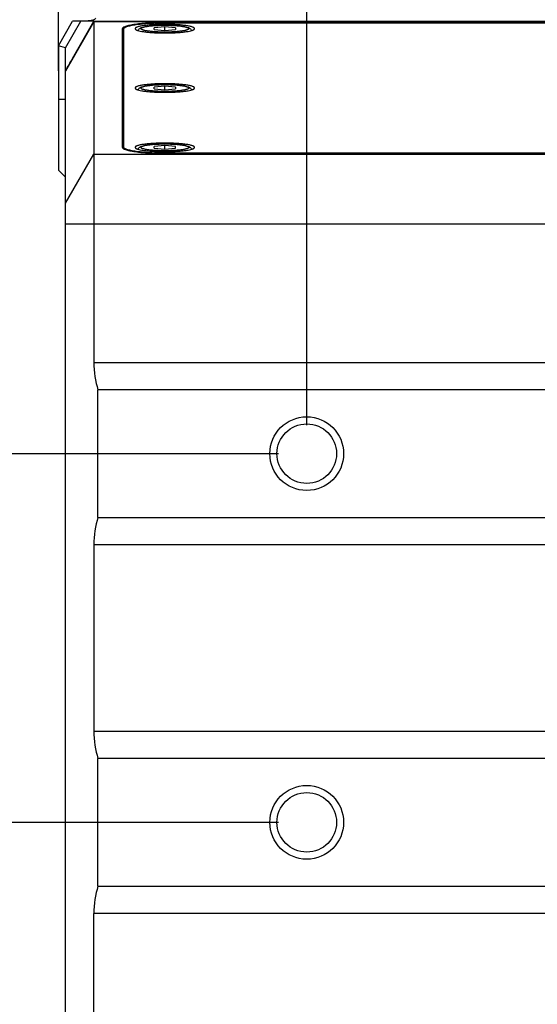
# Model space of a CAD drawing. Header units: millimetres. Extents: x -67 to 93, y 91 to 271.
# Tile 4 of 17: x -50 to -41, y 167 to 184. Entities that reach past the tile are written whole.
import ezdxf

# ---------------------------------------------------------------- set-up
doc = ezdxf.new("R2010")
doc.units = ezdxf.units.MM
doc.header["$LTSCALE"] = 65.395
doc.header["$PDMODE"] = 3
doc.header["$PDSIZE"] = 8
doc.layers.get('0').update_dxf_attribs({"linetype": 'CONTINUOUS'})
doc.layers.get('Defpoints').update_dxf_attribs({"linetype": 'CONTINUOUS'})
doc.layers.add('00_COMPONENTS', color=7, linetype='CONTINUOUS')
doc.layers.add('51__DRAFT_DIMS', color=7, linetype='CONTINUOUS')
doc.styles.get("Standard").update_dxf_attribs({"font": '兰亭黑 GBK.TTF', "height": 2.5})
doc.dimstyles.new('DIMSTYLE_1', dxfattribs={"dimtxt": 8, "dimasz": 2, "dimexe": 2.5, "dimexo": 0.5, "dimgap": 0.75, "dimtad": 1, "dimlfac": 4, "dimdsep": 46, "dimtxsty": 'STANDARD', "dimblk": '_FILLED', "dimblk1": '_FILLED', "dimblk2": '_FILLED', "dimcen": 0.09, "dimclrd": 8, "dimclre": 8, "dimclrt": 256, "dimazin": 2, "dimtp": 0.3, "dimtm": 0.3, "dimtfac": 1, "dimtofl": 0, "dimtmove": 0, "dimatfit": 3, "dimldrblk": '_FILLED', "dimfxl": 1, "dimtolj": 1, "dimarcsym": 0})

# ---------------------------------------------------------------- blocks, each defined once
blk = doc.blocks.new('_FILLED')
at = {"color": 0, "linetype": 'ByBlock'}
blk.add_solid([(0, 0), (-1, 0.1667), (-1, -0.1667)], dxfattribs=at)
blk = doc.blocks.new('*D1')
at = {"layer": '51__DRAFT_DIMS', "color": 8, "lineweight": -2}
for p, q in [((-49.139, 184.433), (-49.139, 200.691)), ((-32.889, 184.433), (-32.889, 200.691)), ((-49.139, 198.191), (-58.789, 198.191)), ((-47.139, 198.191), (-34.889, 198.191))]:
    blk.add_line(p, q, dxfattribs=at)
at = {"layer": 'Defpoints', "color": 0}
for p in [(-32.889, 198.191), (-49.139, 183.933), (-32.889, 183.933)]:
    blk.add_point(p, dxfattribs=at)
at = {"layer": '51__DRAFT_DIMS', "color": 8, "linetype": 'ByBlock', "lineweight": -2, "xscale": 2, "yscale": 2, "zscale": 2, "rotation": 180}
blk.add_blockref('_FILLED', (-49.139, 198.191), dxfattribs=at)
at = {"layer": '51__DRAFT_DIMS', "color": 8, "linetype": 'ByBlock', "lineweight": -2, "xscale": 2, "yscale": 2, "zscale": 2}
blk.add_blockref('_FILLED', (-32.889, 198.191), dxfattribs=at)
at = {"layer": '51__DRAFT_DIMS', "insert": (-54.243, 202.274), "char_height": 2.5, "attachment_point": 3, "line_spacing_factor": 0.9}
blk.add_mtext('\\A1;65', dxfattribs=at)
blk = doc.blocks.new('*D2')
at = {"layer": '51__DRAFT_DIMS', "color": 8, "lineweight": -2}
for p, q in [((-49.139, 183.495), (-49.139, 195.289)), ((-44.764, 177.895), (-44.764, 195.289)), ((-51.139, 192.789), (-61.223, 192.789)), ((-42.764, 192.789), (-40.764, 192.789))]:
    blk.add_line(p, q, dxfattribs=at)
at = {"layer": 'Defpoints', "color": 0}
for p in [(-44.764, 192.789), (-49.139, 182.995), (-44.764, 177.395)]:
    blk.add_point(p, dxfattribs=at)
at = {"layer": '51__DRAFT_DIMS', "color": 8, "linetype": 'ByBlock', "lineweight": -2, "xscale": 2, "yscale": 2, "zscale": 2}
blk.add_blockref('_FILLED', (-49.139, 192.789), dxfattribs=at)
at = {"layer": '51__DRAFT_DIMS', "color": 8, "linetype": 'ByBlock', "lineweight": -2, "xscale": 2, "yscale": 2, "zscale": 2, "rotation": 180}
blk.add_blockref('_FILLED', (-44.764, 192.789), dxfattribs=at)
at = {"layer": '51__DRAFT_DIMS', "insert": (-53.889, 196.872), "char_height": 2.5, "attachment_point": 3, "line_spacing_factor": 0.9}
blk.add_mtext('\\A1;17.5', dxfattribs=at)
blk = doc.blocks.new('*D3')
at = {"layer": '51__DRAFT_DIMS', "color": 8, "lineweight": -2}
for p, q in [((-44.764, 177.245), (-44.764, 190.694)), ((-37.264, 177.245), (-37.264, 190.694)), ((-44.764, 188.194), (-58.8, 188.194)), ((-42.764, 188.194), (-39.264, 188.194))]:
    blk.add_line(p, q, dxfattribs=at)
at = {"layer": 'Defpoints', "color": 0}
for p in [(-37.264, 188.194), (-44.764, 176.745), (-37.264, 176.745)]:
    blk.add_point(p, dxfattribs=at)
at = {"layer": '51__DRAFT_DIMS', "color": 8, "linetype": 'ByBlock', "lineweight": -2, "xscale": 2, "yscale": 2, "zscale": 2, "rotation": 180}
blk.add_blockref('_FILLED', (-44.764, 188.194), dxfattribs=at)
at = {"layer": '51__DRAFT_DIMS', "color": 8, "linetype": 'ByBlock', "lineweight": -2, "xscale": 2, "yscale": 2, "zscale": 2}
blk.add_blockref('_FILLED', (-37.264, 188.194), dxfattribs=at)
at = {"layer": '51__DRAFT_DIMS', "insert": (-54.267, 192.277), "char_height": 2.5, "attachment_point": 3, "line_spacing_factor": 0.9}
blk.add_mtext('\\A1;30', dxfattribs=at)
blk = doc.blocks.new('*D4')
at = {"layer": '51__DRAFT_DIMS', "color": 8, "lineweight": -2}
for p, q in [((-45.264, 176.745), (-54.747, 176.745)), ((-52.247, 174.745), (-52.247, 172.245)), ((-45.264, 170.245), (-54.747, 170.245))]:
    blk.add_line(p, q, dxfattribs=at)
at = {"layer": 'Defpoints', "color": 0}
for p in [(-44.764, 176.745), (-52.247, 170.245), (-44.764, 170.245)]:
    blk.add_point(p, dxfattribs=at)
at = {"layer": '51__DRAFT_DIMS', "color": 8, "linetype": 'ByBlock', "lineweight": -2, "xscale": 2, "yscale": 2, "zscale": 2}
for p, rotation in [((-52.247, 176.745), 90), ((-52.247, 170.245), 270)]:
    blk.add_blockref('_FILLED', p, dxfattribs=dict(at, rotation=rotation))
at = {"layer": '51__DRAFT_DIMS', "insert": (-56.33, 173.489), "char_height": 2.5, "attachment_point": 2, "rotation": 90, "line_spacing_factor": 0.9}
blk.add_mtext('\\A1;26', dxfattribs=at)
blk = doc.blocks.new('*D5')
at = {"layer": '51__DRAFT_DIMS', "color": 8, "lineweight": -2}
for p, q in [((-45.264, 170.245), (-54.666, 170.245)), ((-52.166, 162.37), (-52.166, 168.245)), ((-49.014, 160.37), (-54.666, 160.37))]:
    blk.add_line(p, q, dxfattribs=at)
at = {"layer": 'Defpoints', "color": 0}
for p in [(-52.166, 170.245), (-44.764, 170.245), (-48.514, 160.37)]:
    blk.add_point(p, dxfattribs=at)
at = {"layer": '51__DRAFT_DIMS', "color": 8, "linetype": 'ByBlock', "lineweight": -2, "xscale": 2, "yscale": 2, "zscale": 2}
for p, rotation in [((-52.166, 170.245), 90), ((-52.166, 160.37), 270)]:
    blk.add_blockref('_FILLED', p, dxfattribs=dict(at, rotation=rotation))
at = {"layer": '51__DRAFT_DIMS', "insert": (-56.25, 165.297), "char_height": 2.5, "attachment_point": 2, "rotation": 90, "line_spacing_factor": 0.9}
blk.add_mtext('\\A1;39.5', dxfattribs=at)

msp = doc.modelspace()

# ---------------------------------------------------------------- linework, layer by layer
at = {"layer": '00_COMPONENTS'}
for p, q in [((-49.1394, 183.9328), (-48.8894, 184.3703)), ((-49.0144, 183.8997), (-48.7455, 184.3703)), ((-48.5144, 184.3573), (-49.0144, 183.4914)), ((-48.5193, 184.3703), (-48.8894, 184.3703)), ((-48.5144, 184.3703), (-33.1394, 184.3703)), ((-48.5144, 184.3693), (-48.5144, 178.3545)), ((-34.2644, 184.3573), (-48.5144, 184.3573)), ((-48.0144, 184.2343), (-48.0144, 182.1486)), ((-47.9894, 182.1486), (-47.9894, 184.2343)), ((-47.2644, 184.269), (-47.4519, 184.2535)), ((-47.4519, 184.2223), (-47.4519, 184.2535)), ((-47.4519, 184.2223), (-47.2644, 184.2067)), ((-47.2644, 184.2067), (-47.2644, 184.269)), ((-47.0769, 184.2535), (-47.2644, 184.269)), ((-47.2644, 184.2067), (-47.0769, 184.2223)), ((-37.7394, 184.3458), (-47.2394, 184.3458)), ((-47.2394, 184.3422), (-37.7394, 184.3422)), ((-47.0769, 184.2535), (-47.0769, 184.2223)), ((-45.2894, 184.3422), (-45.2894, 184.3458)), ((-44.2394, 184.3422), (-44.2394, 184.3458)), ((-43.033, 184.3458), (-43.033, 184.3422)), ((-41.3894, 184.3422), (-41.3894, 184.3458)), ((-49.1394, 183.9328), (-49.1394, 181.7453)), ((-49.0144, 183.8997), (-49.1394, 183.9328)), ((-49.0144, 161.2453), (-49.0144, 183.8997)), ((-47.9894, 183.9953), (-48.0144, 183.9953)), ((-47.2644, 183.2226), (-47.4519, 183.207)), ((-47.4519, 183.1759), (-47.4519, 183.207)), ((-47.4519, 183.1759), (-47.2644, 183.1603)), ((-47.2644, 183.1603), (-47.2644, 183.2226)), ((-47.0769, 183.207), (-47.2644, 183.2226)), ((-47.2644, 183.1603), (-47.0769, 183.1759)), ((-47.0769, 183.207), (-47.0769, 183.1759)), ((-49.1394, 182.9953), (-49.0144, 182.9953)), ((-47.2644, 182.1762), (-47.4519, 182.1606)), ((-47.4519, 182.1295), (-47.4519, 182.1606)), ((-47.4519, 182.1295), (-47.2644, 182.1139)), ((-47.2644, 182.1139), (-47.2644, 182.1762)), ((-47.0769, 182.1606), (-47.2644, 182.1762)), ((-47.2644, 182.1139), (-47.0769, 182.1295)), ((-47.0769, 182.1295), (-47.0769, 182.1606)), ((-49.0144, 181.16), (-48.5144, 182.0259)), ((-48.5144, 182.0259), (-34.2644, 182.0259)), ((-37.7394, 182.0408), (-47.2394, 182.0408)), ((-47.2394, 182.0372), (-37.7394, 182.0372)), ((-44.8894, 182.0408), (-44.8894, 182.0372)), ((-49.1394, 181.7453), (-49.0144, 181.6203)), ((-34.2644, 180.7889), (-49.0144, 180.7889)), ((-48.5144, 178.3545), (-34.2644, 178.3545)), ((-48.443, 175.6203), (-48.443, 177.8703)), ((-34.2644, 177.8703), (-48.443, 177.8703)), ((-48.443, 175.6203), (-34.2644, 175.6203)), ((-48.5144, 175.1362), (-48.5144, 171.8545)), ((-34.2644, 175.1362), (-48.5144, 175.1362)), ((-48.5144, 171.8545), (-34.2644, 171.8545)), ((-48.443, 169.1203), (-48.443, 171.3703)), ((-34.2644, 171.3703), (-48.443, 171.3703)), ((-48.443, 169.1203), (-34.2644, 169.1203)), ((-48.5144, 160.3703), (-48.5144, 168.6362)), ((-34.2644, 168.6362), (-48.5144, 168.6362))]:
    msp.add_line(p, q, dxfattribs=at)
for centre, radius in [((-44.7644, 176.7453), 0.65), ((-44.7644, 176.7453), 0.525), ((-44.7644, 170.2453), 0.65), ((-44.7644, 170.2453), 0.525)]:
    msp.add_circle(centre, radius, dxfattribs=at)
for centre, radius, start, end in [((-40.7487, 187.1286), 2.932, 251.65082, 251.87471), ((-40.8754, 181.9661), 2.434, 102.19217, 102.52013), ((-47.6745, 182.0936), 0.0651, 203.56796, 208.49602)]:
    msp.add_arc(centre, radius, start, end, dxfattribs=at)
for centre, start_param, end_param in [((-47.943, 178.3545), -4.712389, -4.2070285), ((-47.943, 175.1362), 1.0654358, 1.5707963), ((-47.943, 171.8545), -4.712389, -4.2070285), ((-47.943, 168.6362), 1.0654358, 1.5707963)]:
    msp.add_ellipse(centre, major_axis=(0, 1), ratio=0.5714286, start_param=start_param, end_param=end_param, dxfattribs=at)
for points, knots in [([(-49.0144, 183.4932), (-48.9728, 183.5661), (-48.8062, 183.8582), (-48.6395, 184.1502), (-48.5144, 184.3693)], [0, 0, 0, 0, 0.2498159, 1, 1, 1, 1]), ([(-48.4851, 184.4216), (-48.4882, 184.4162), (-48.4968, 184.4059), (-48.5146, 184.3941), (-48.5372, 184.3852), (-48.5645, 184.3787), (-48.5963, 184.3744), (-48.6466, 184.3707), (-48.6863, 184.3703), (-48.714, 184.3703)], [0, 0, 0, 0, 0.0769908, 0.1624831, 0.2614857, 0.3766727, 0.5089162, 0.6578288, 1, 1, 1, 1]), ([(-48.5144, 184.3693), (-48.5144, 184.3697), (-48.5158, 184.3702), (-48.5173, 184.3703), (-48.5186, 184.3703), (-48.5193, 184.3703)], [0, 0, 0, 0, 0.2867834, 0.5859867, 1, 1, 1, 1]), ([(-47.2394, 184.3458), (-47.2898, 184.3458), (-47.3888, 184.3444), (-47.5324, 184.3382), (-47.6458, 184.3297), (-47.7296, 184.3209), (-47.7858, 184.3136), (-47.8367, 184.3056), (-47.882, 184.2969), (-47.921, 184.2877), (-47.9536, 184.278), (-47.9794, 184.268), (-47.9963, 184.2589), (-48.0059, 184.2511), (-48.0107, 184.2456), (-48.0137, 184.2401), (-48.0144, 184.2361), (-48.0144, 184.2343)], [0, 0, 0, 0, 0.1895697, 0.3720095, 0.5404828, 0.6175022, 0.6887488, 0.7535825, 0.81144, 0.8618508, 0.9044612, 0.9390816, 0.9657975, 0.9763875, 0.9853555, 0.9930435, 1, 1, 1, 1]), ([(-47.9894, 184.2343), (-47.9894, 184.2361), (-47.9888, 184.2399), (-47.9858, 184.2453), (-47.9812, 184.2506), (-47.9719, 184.2581), (-47.9555, 184.2669), (-47.9305, 184.2766), (-47.899, 184.286), (-47.8612, 184.2949), (-47.8175, 184.3033), (-47.7682, 184.311), (-47.7138, 184.3181), (-47.6327, 184.3267), (-47.5229, 184.3349), (-47.3839, 184.3408), (-47.2882, 184.3422), (-47.2394, 184.3422)], [0, 0, 0, 0, 0.0069565, 0.0146445, 0.0236125, 0.0342025, 0.0609184, 0.0955388, 0.1381492, 0.18856, 0.2464176, 0.3112512, 0.3824979, 0.4595172, 0.6279905, 0.8104303, 1, 1, 1, 1]), ([(-47.2644, 184.3134), (-47.2986, 184.3134), (-47.3656, 184.3125), (-47.4629, 184.3083), (-47.5525, 184.3016), (-47.6208, 184.2938), (-47.6691, 184.2862), (-47.6997, 184.2803), (-47.7262, 184.2741), (-47.7482, 184.2675), (-47.7657, 184.2607), (-47.7771, 184.2545), (-47.7836, 184.2493), (-47.7877, 184.2447), (-47.7894, 184.2405), (-47.7894, 184.2379)], [0, 0, 0, 0, 0.1896037, 0.3720762, 0.5405798, 0.6888623, 0.7537076, 0.8115755, 0.8619953, 0.9046134, 0.93924, 0.9659607, 0.9765526, 0.9855221, 1, 1, 1, 1]), ([(-47.7894, 184.2379), (-47.7894, 184.236), (-47.7882, 184.2318), (-47.7855, 184.2285), (-47.7839, 184.2269)], [0, 0, 0, 0, 0.4518528, 1, 1, 1, 1]), ([(-47.7839, 184.2269), (-47.7812, 184.2243), (-47.7742, 184.2194), (-47.7611, 184.2131), (-47.7442, 184.207), (-47.7145, 184.1985), (-47.6686, 184.1891), (-47.6042, 184.1798), (-47.5291, 184.1722), (-47.4457, 184.1666), (-47.3565, 184.1631), (-47.2954, 184.1624), (-47.2644, 184.1624)], [0, 0, 0, 0, 0.0209153, 0.0482431, 0.0822904, 0.1230534, 0.2239197, 0.3483707, 0.4928151, 0.6529005, 0.8237205, 1, 1, 1, 1]), ([(-47.7363, 184.2048), (-47.7336, 184.2132), (-47.725, 184.2277), (-47.7073, 184.2425), (-47.689, 184.2523), (-47.6622, 184.2626), (-47.6224, 184.2725), (-47.5668, 184.2819), (-47.5011, 184.2894), (-47.4272, 184.2949), (-47.3473, 184.2984), (-47.2644, 184.2995), (-47.1816, 184.2984), (-47.1017, 184.2949), (-47.0278, 184.2894), (-46.9621, 184.2819), (-46.9065, 184.2725), (-46.8667, 184.2626), (-46.8398, 184.2523), (-46.8215, 184.2425), (-46.8039, 184.2277), (-46.7953, 184.2132), (-46.7926, 184.2048)], [0, 0, 0, 0, 0.0268218, 0.0489764, 0.0688476, 0.0890608, 0.1354316, 0.1922062, 0.2591338, 0.3344595, 0.4157058, 0.5000025, 0.5842992, 0.6655451, 0.7408703, 0.8077973, 0.8645711, 0.9109415, 0.9311538, 0.9510254, 0.9731791, 1, 1, 1, 1]), ([(-47.6864, 184.2379), (-47.6864, 184.24), (-47.685, 184.2434), (-47.6818, 184.247), (-47.6765, 184.2513), (-47.6673, 184.2562), (-47.6533, 184.2617), (-47.6355, 184.267), (-47.6143, 184.272), (-47.5897, 184.2767), (-47.5509, 184.2828), (-47.496, 184.2891), (-47.4239, 184.2945), (-47.3457, 184.2978), (-47.2644, 184.299), (-47.1831, 184.2978), (-47.105, 184.2945), (-47.0329, 184.2891), (-46.978, 184.2828), (-46.9392, 184.2767), (-46.9146, 184.272), (-46.8933, 184.267), (-46.8756, 184.2617), (-46.8616, 184.2562), (-46.8524, 184.2513), (-46.8471, 184.247), (-46.8438, 184.2434), (-46.8425, 184.24), (-46.8425, 184.2379)], [0, 0, 0, 0, 0.0072389, 0.0117237, 0.0170196, 0.03038, 0.0476933, 0.0690023, 0.0942123, 0.1231462, 0.1555689, 0.2297101, 0.3139619, 0.4051982, 0.5, 0.5948018, 0.6860381, 0.7702899, 0.8444311, 0.8768538, 0.9057877, 0.9309977, 0.9523067, 0.96962, 0.9829804, 0.9882763, 0.9927611, 1, 1, 1, 1]), ([(-46.8425, 184.2379), (-46.8425, 184.2358), (-46.8438, 184.2324), (-46.8471, 184.2287), (-46.8524, 184.2245), (-46.8616, 184.2195), (-46.8756, 184.2141), (-46.8933, 184.2088), (-46.9146, 184.2038), (-46.9392, 184.1991), (-46.978, 184.193), (-47.0329, 184.1867), (-47.105, 184.1813), (-47.1831, 184.1779), (-47.2644, 184.1768), (-47.3457, 184.1779), (-47.4239, 184.1813), (-47.496, 184.1867), (-47.5509, 184.193), (-47.5897, 184.1991), (-47.6143, 184.2038), (-47.6355, 184.2088), (-47.6533, 184.2141), (-47.6673, 184.2195), (-47.6765, 184.2245), (-47.6818, 184.2287), (-47.685, 184.2324), (-47.6864, 184.2358), (-47.6864, 184.2379)], [0, 0, 0, 0, 0.0072389, 0.0117237, 0.0170196, 0.03038, 0.0476933, 0.0690023, 0.0942123, 0.1231462, 0.1555689, 0.2297101, 0.3139619, 0.4051982, 0.5, 0.5948018, 0.6860381, 0.7702899, 0.8444311, 0.8768538, 0.9057877, 0.9309977, 0.9523067, 0.96962, 0.9829804, 0.9882763, 0.9927611, 1, 1, 1, 1]), ([(-46.7394, 184.2379), (-46.7394, 184.2405), (-46.7411, 184.2447), (-46.7452, 184.2493), (-46.7517, 184.2545), (-46.7632, 184.2607), (-46.7807, 184.2675), (-46.8027, 184.2741), (-46.8292, 184.2803), (-46.8598, 184.2862), (-46.908, 184.2938), (-46.9763, 184.3016), (-47.066, 184.3083), (-47.1633, 184.3125), (-47.2303, 184.3134), (-47.2644, 184.3134)], [0, 0, 0, 0, 0.0144779, 0.0234474, 0.0340393, 0.06076, 0.0953866, 0.1380046, 0.1884245, 0.2462924, 0.3111378, 0.4594202, 0.6279238, 0.8103962, 1, 1, 1, 1]), ([(-47.2644, 184.1624), (-47.2334, 184.1624), (-47.1724, 184.1631), (-47.0832, 184.1666), (-46.9998, 184.1722), (-46.9247, 184.1798), (-46.8603, 184.1891), (-46.8144, 184.1985), (-46.7846, 184.207), (-46.7677, 184.2131), (-46.7547, 184.2194), (-46.7476, 184.2243), (-46.745, 184.2269)], [0, 0, 0, 0, 0.1762795, 0.3470995, 0.5071849, 0.6516293, 0.7760803, 0.8769466, 0.9177096, 0.9517569, 0.9790847, 1, 1, 1, 1]), ([(-46.745, 184.2269), (-46.7434, 184.2285), (-46.7406, 184.2318), (-46.7394, 184.236), (-46.7394, 184.2379)], [0, 0, 0, 0, 0.5481472, 1, 1, 1, 1]), ([(-47.2644, 183.267), (-47.2986, 183.267), (-47.3656, 183.266), (-47.4629, 183.2619), (-47.5525, 183.2551), (-47.6208, 183.2473), (-47.6691, 183.2398), (-47.6997, 183.2339), (-47.7262, 183.2277), (-47.7482, 183.2211), (-47.7657, 183.2143), (-47.7771, 183.2081), (-47.7836, 183.2028), (-47.7877, 183.1983), (-47.7894, 183.1941), (-47.7894, 183.1915)], [0, 0, 0, 0, 0.1896037, 0.3720762, 0.5405798, 0.6888623, 0.7537076, 0.8115755, 0.8619953, 0.9046134, 0.93924, 0.9659607, 0.9765526, 0.9855221, 1, 1, 1, 1]), ([(-47.7894, 183.1915), (-47.7894, 183.1896), (-47.7882, 183.1854), (-47.7855, 183.1821), (-47.7839, 183.1805)], [0, 0, 0, 0, 0.4518528, 1, 1, 1, 1]), ([(-47.7839, 183.1805), (-47.7812, 183.1779), (-47.7742, 183.173), (-47.7611, 183.1667), (-47.7442, 183.1606), (-47.7145, 183.152), (-47.6686, 183.1427), (-47.6042, 183.1334), (-47.5291, 183.1258), (-47.4457, 183.1202), (-47.3565, 183.1167), (-47.2954, 183.1159), (-47.2644, 183.1159)], [0, 0, 0, 0, 0.0209153, 0.0482431, 0.0822904, 0.1230534, 0.2239197, 0.3483707, 0.4928151, 0.6529005, 0.8237205, 1, 1, 1, 1]), ([(-47.7363, 183.1584), (-47.7336, 183.1668), (-47.725, 183.1813), (-47.7073, 183.1961), (-47.689, 183.2059), (-47.6622, 183.2161), (-47.6224, 183.2261), (-47.5668, 183.2355), (-47.5011, 183.243), (-47.4272, 183.2485), (-47.3473, 183.2519), (-47.2644, 183.2531), (-47.1816, 183.2519), (-47.1017, 183.2485), (-47.0278, 183.243), (-46.9621, 183.2355), (-46.9065, 183.2261), (-46.8667, 183.2161), (-46.8398, 183.2059), (-46.8215, 183.1961), (-46.8039, 183.1813), (-46.7953, 183.1668), (-46.7926, 183.1584)], [0, 0, 0, 0, 0.0268218, 0.0489764, 0.0688476, 0.0890608, 0.1354316, 0.1922062, 0.2591338, 0.3344595, 0.4157058, 0.5000025, 0.5842992, 0.6655451, 0.7408703, 0.8077973, 0.8645711, 0.9109415, 0.9311538, 0.9510254, 0.9731791, 1, 1, 1, 1]), ([(-47.6864, 183.1915), (-47.6864, 183.1936), (-47.685, 183.1969), (-47.6818, 183.2006), (-47.6765, 183.2048), (-47.6673, 183.2098), (-47.6533, 183.2153), (-47.6355, 183.2205), (-47.6143, 183.2256), (-47.5897, 183.2303), (-47.5509, 183.2364), (-47.496, 183.2426), (-47.4239, 183.2481), (-47.3457, 183.2514), (-47.2644, 183.2525), (-47.1831, 183.2514), (-47.105, 183.2481), (-47.0329, 183.2426), (-46.978, 183.2364), (-46.9392, 183.2303), (-46.9146, 183.2256), (-46.8933, 183.2205), (-46.8756, 183.2153), (-46.8616, 183.2098), (-46.8524, 183.2048), (-46.8471, 183.2006), (-46.8438, 183.1969), (-46.8425, 183.1936), (-46.8425, 183.1915)], [0, 0, 0, 0, 0.0072389, 0.0117237, 0.0170196, 0.03038, 0.0476933, 0.0690023, 0.0942123, 0.1231462, 0.1555689, 0.2297101, 0.3139619, 0.4051982, 0.5, 0.5948018, 0.6860381, 0.7702899, 0.8444311, 0.8768538, 0.9057877, 0.9309977, 0.9523067, 0.96962, 0.9829804, 0.9882763, 0.9927611, 1, 1, 1, 1]), ([(-46.8425, 183.1915), (-46.8425, 183.1894), (-46.8438, 183.186), (-46.8471, 183.1823), (-46.8524, 183.1781), (-46.8616, 183.1731), (-46.8756, 183.1676), (-46.8933, 183.1624), (-46.9146, 183.1574), (-46.9392, 183.1526), (-46.978, 183.1466), (-47.0329, 183.1403), (-47.105, 183.1349), (-47.1831, 183.1315), (-47.2644, 183.1304), (-47.3457, 183.1315), (-47.4239, 183.1349), (-47.496, 183.1403), (-47.5509, 183.1466), (-47.5897, 183.1526), (-47.6143, 183.1574), (-47.6355, 183.1624), (-47.6533, 183.1676), (-47.6673, 183.1731), (-47.6765, 183.1781), (-47.6818, 183.1823), (-47.685, 183.186), (-47.6864, 183.1894), (-47.6864, 183.1915)], [0, 0, 0, 0, 0.0072389, 0.0117237, 0.0170196, 0.03038, 0.0476933, 0.0690023, 0.0942123, 0.1231462, 0.1555689, 0.2297101, 0.3139619, 0.4051982, 0.5, 0.5948018, 0.6860381, 0.7702899, 0.8444311, 0.8768538, 0.9057877, 0.9309977, 0.9523067, 0.96962, 0.9829804, 0.9882763, 0.9927611, 1, 1, 1, 1]), ([(-46.7394, 183.1915), (-46.7394, 183.1941), (-46.7411, 183.1983), (-46.7452, 183.2028), (-46.7517, 183.2081), (-46.7632, 183.2143), (-46.7807, 183.2211), (-46.8027, 183.2277), (-46.8292, 183.2339), (-46.8598, 183.2398), (-46.908, 183.2473), (-46.9763, 183.2551), (-47.066, 183.2619), (-47.1633, 183.266), (-47.2303, 183.267), (-47.2644, 183.267)], [0, 0, 0, 0, 0.0144779, 0.0234474, 0.0340393, 0.06076, 0.0953866, 0.1380046, 0.1884245, 0.2462924, 0.3111378, 0.4594202, 0.6279238, 0.8103962, 1, 1, 1, 1]), ([(-47.2644, 183.1159), (-47.2334, 183.1159), (-47.1724, 183.1167), (-47.0832, 183.1202), (-46.9998, 183.1258), (-46.9247, 183.1334), (-46.8603, 183.1427), (-46.8144, 183.152), (-46.7846, 183.1606), (-46.7677, 183.1667), (-46.7547, 183.173), (-46.7476, 183.1779), (-46.745, 183.1805)], [0, 0, 0, 0, 0.1762795, 0.3470995, 0.5071849, 0.6516293, 0.7760803, 0.8769466, 0.9177096, 0.9517569, 0.9790847, 1, 1, 1, 1]), ([(-46.745, 183.1805), (-46.7434, 183.1821), (-46.7406, 183.1854), (-46.7394, 183.1896), (-46.7394, 183.1915)], [0, 0, 0, 0, 0.5481472, 1, 1, 1, 1]), ([(-48.0144, 182.1486), (-48.0144, 182.1468), (-48.0137, 182.1429), (-48.0107, 182.1373), (-48.0059, 182.1318), (-47.9963, 182.1241), (-47.9794, 182.1149), (-47.9536, 182.1049), (-47.921, 182.0952), (-47.882, 182.086), (-47.8367, 182.0773), (-47.7858, 182.0693), (-47.7296, 182.0621), (-47.6458, 182.0532), (-47.5324, 182.0447), (-47.3888, 182.0385), (-47.2898, 182.0372), (-47.2394, 182.0372)], [0, 0, 0, 0, 0.0069565, 0.0146445, 0.0236125, 0.0342025, 0.0609184, 0.0955388, 0.1381492, 0.18856, 0.2464176, 0.3112512, 0.3824979, 0.4595172, 0.6279905, 0.8104303, 1, 1, 1, 1]), ([(-47.2394, 182.0408), (-47.2882, 182.0408), (-47.3839, 182.0421), (-47.5229, 182.048), (-47.6327, 182.0563), (-47.7138, 182.0649), (-47.7682, 182.0719), (-47.8175, 182.0796), (-47.8612, 182.088), (-47.899, 182.0969), (-47.9305, 182.1063), (-47.9555, 182.116), (-47.9719, 182.1249), (-47.9812, 182.1324), (-47.9858, 182.1376), (-47.9888, 182.1431), (-47.9894, 182.1468), (-47.9894, 182.1486)], [0, 0, 0, 0, 0.1895697, 0.3720095, 0.5404828, 0.6175022, 0.6887488, 0.7535824, 0.81144, 0.8618508, 0.9044612, 0.9390816, 0.9657975, 0.9763875, 0.9853555, 0.9930435, 1, 1, 1, 1]), ([(-47.2644, 182.2206), (-47.2986, 182.2206), (-47.3656, 182.2196), (-47.4629, 182.2155), (-47.5525, 182.2087), (-47.6208, 182.2009), (-47.6691, 182.1933), (-47.6997, 182.1875), (-47.7262, 182.1812), (-47.7482, 182.1747), (-47.7657, 182.1679), (-47.7771, 182.1617), (-47.7836, 182.1564), (-47.7877, 182.1519), (-47.7894, 182.1476), (-47.7894, 182.145)], [0, 0, 0, 0, 0.1896037, 0.3720762, 0.5405798, 0.6888623, 0.7537076, 0.8115755, 0.8619953, 0.9046134, 0.93924, 0.9659607, 0.9765526, 0.9855221, 1, 1, 1, 1]), ([(-47.7894, 182.145), (-47.7894, 182.1431), (-47.7882, 182.1389), (-47.7855, 182.1357), (-47.7839, 182.1341)], [0, 0, 0, 0, 0.4518528, 1, 1, 1, 1]), ([(-47.7839, 182.1341), (-47.7812, 182.1315), (-47.7742, 182.1266), (-47.7611, 182.1203), (-47.7442, 182.1141), (-47.7145, 182.1056), (-47.6686, 182.0963), (-47.6042, 182.087), (-47.5291, 182.0794), (-47.4457, 182.0737), (-47.3565, 182.0703), (-47.2954, 182.0695), (-47.2644, 182.0695)], [0, 0, 0, 0, 0.0209153, 0.0482431, 0.0822904, 0.1230534, 0.2239197, 0.3483707, 0.4928151, 0.6529005, 0.8237205, 1, 1, 1, 1]), ([(-47.7363, 182.112), (-47.7336, 182.1204), (-47.725, 182.1349), (-47.7073, 182.1497), (-47.689, 182.1594), (-47.6622, 182.1697), (-47.6224, 182.1797), (-47.5668, 182.189), (-47.5011, 182.1965), (-47.4272, 182.2021), (-47.3473, 182.2055), (-47.2644, 182.2067), (-47.1816, 182.2055), (-47.1017, 182.2021), (-47.0278, 182.1965), (-46.9621, 182.189), (-46.9065, 182.1797), (-46.8667, 182.1697), (-46.8398, 182.1594), (-46.8215, 182.1497), (-46.8039, 182.1349), (-46.7953, 182.1204), (-46.7926, 182.112)], [0, 0, 0, 0, 0.0268218, 0.0489764, 0.0688476, 0.0890608, 0.1354316, 0.1922062, 0.2591338, 0.3344595, 0.4157058, 0.5000025, 0.5842992, 0.6655451, 0.7408703, 0.8077973, 0.8645711, 0.9109415, 0.9311538, 0.9510254, 0.9731791, 1, 1, 1, 1]), ([(-47.6864, 182.145), (-47.6864, 182.1471), (-47.685, 182.1505), (-47.6818, 182.1542), (-47.6765, 182.1584), (-47.6673, 182.1634), (-47.6533, 182.1689), (-47.6355, 182.1741), (-47.6143, 182.1791), (-47.5897, 182.1839), (-47.5509, 182.1899), (-47.496, 182.1962), (-47.4239, 182.2016), (-47.3457, 182.205), (-47.2644, 182.2061), (-47.1831, 182.205), (-47.105, 182.2016), (-47.0329, 182.1962), (-46.978, 182.1899), (-46.9392, 182.1839), (-46.9146, 182.1791), (-46.8933, 182.1741), (-46.8756, 182.1689), (-46.8616, 182.1634), (-46.8524, 182.1584), (-46.8471, 182.1542), (-46.8438, 182.1505), (-46.8425, 182.1471), (-46.8425, 182.145)], [0, 0, 0, 0, 0.0072389, 0.0117237, 0.0170196, 0.03038, 0.0476933, 0.0690023, 0.0942123, 0.1231462, 0.1555689, 0.2297101, 0.3139619, 0.4051982, 0.5, 0.5948018, 0.6860381, 0.7702899, 0.8444311, 0.8768538, 0.9057877, 0.9309977, 0.9523067, 0.96962, 0.9829804, 0.9882763, 0.9927611, 1, 1, 1, 1]), ([(-46.8425, 182.145), (-46.8425, 182.1429), (-46.8438, 182.1396), (-46.8471, 182.1359), (-46.8524, 182.1317), (-46.8616, 182.1267), (-46.8756, 182.1212), (-46.8933, 182.1159), (-46.9146, 182.1109), (-46.9392, 182.1062), (-46.978, 182.1001), (-47.0329, 182.0939), (-47.105, 182.0884), (-47.1831, 182.0851), (-47.2644, 182.084), (-47.3457, 182.0851), (-47.4239, 182.0884), (-47.496, 182.0939), (-47.5509, 182.1001), (-47.5897, 182.1062), (-47.6143, 182.1109), (-47.6355, 182.1159), (-47.6533, 182.1212), (-47.6673, 182.1267), (-47.6765, 182.1317), (-47.6818, 182.1359), (-47.685, 182.1396), (-47.6864, 182.1429), (-47.6864, 182.145)], [0, 0, 0, 0, 0.0072389, 0.0117237, 0.0170196, 0.03038, 0.0476933, 0.0690023, 0.0942123, 0.1231462, 0.1555689, 0.2297101, 0.3139619, 0.4051982, 0.5, 0.5948018, 0.6860381, 0.7702899, 0.8444311, 0.8768538, 0.9057877, 0.9309977, 0.9523067, 0.96962, 0.9829804, 0.9882763, 0.9927611, 1, 1, 1, 1]), ([(-46.7394, 182.145), (-46.7394, 182.1476), (-46.7411, 182.1519), (-46.7452, 182.1564), (-46.7517, 182.1617), (-46.7632, 182.1679), (-46.7807, 182.1747), (-46.8027, 182.1812), (-46.8292, 182.1875), (-46.8598, 182.1933), (-46.908, 182.2009), (-46.9763, 182.2087), (-47.066, 182.2155), (-47.1633, 182.2196), (-47.2303, 182.2206), (-47.2644, 182.2206)], [0, 0, 0, 0, 0.0144779, 0.0234474, 0.0340393, 0.06076, 0.0953866, 0.1380046, 0.1884245, 0.2462924, 0.3111378, 0.4594202, 0.6279238, 0.8103962, 1, 1, 1, 1]), ([(-47.2644, 182.0695), (-47.2334, 182.0695), (-47.1724, 182.0703), (-47.0832, 182.0737), (-46.9998, 182.0794), (-46.9247, 182.087), (-46.8603, 182.0963), (-46.8144, 182.1056), (-46.7846, 182.1141), (-46.7677, 182.1203), (-46.7547, 182.1266), (-46.7476, 182.1315), (-46.745, 182.1341)], [0, 0, 0, 0, 0.1762795, 0.3470995, 0.5071849, 0.6516293, 0.7760803, 0.8769466, 0.9177096, 0.9517569, 0.9790847, 1, 1, 1, 1]), ([(-46.745, 182.1341), (-46.7434, 182.1357), (-46.7406, 182.1389), (-46.7394, 182.1431), (-46.7394, 182.145)], [0, 0, 0, 0, 0.5481472, 1, 1, 1, 1]), ([(-46.8165, 182.0408), (-46.817, 182.0404), (-46.8191, 182.0392), (-46.8212, 182.038), (-46.8229, 182.0372)], [0, 0, 0, 0, 0.2348388, 1, 1, 1, 1])]:
    msp.add_open_spline(points, degree=3, knots=knots, dxfattribs=at)

# ---------------------------------------------------------------- dimensions: what is measured, and where the dimension line sits
at = {"layer": '51__DRAFT_DIMS'}
for base, p1, p2, picture, middle in [((-32.8894, 198.1912), (-49.1394, 183.9328), (-32.8894, 183.9328), '*D1', (-56.141, 198.1912)), ((-44.7644, 192.7888), (-49.1394, 182.9953), (-44.7644, 177.3953), '*D2', (-57.1813, 192.7888)), ((-37.2644, 188.194), (-44.7644, 176.7453), (-37.2644, 176.7453), '*D3', (-56.1584, 188.194))]:
    dim = msp.add_linear_dim(base=base, p1=p1, p2=p2, dimstyle='DIMSTYLE_1', override={"dimtxsty": 'STANDARD'}, dxfattribs=at)
    dim.commit()
    dim.dimension.update_dxf_attribs({"geometry": picture, "text_midpoint": middle, "dimtype": 160})
for base, p1, angle, picture, middle in [((-52.2465, 170.2453), (-44.7644, 176.7453), 270, '*D4', (-52.2465, 173.4888)), ((-52.1664, 170.2453), (-48.5144, 160.3703), 90, '*D5', (-52.1664, 165.2969))]:
    dim = msp.add_linear_dim(base=base, p1=p1, p2=(-44.7644, 170.2453), angle=angle, dimstyle='DIMSTYLE_1', override={"dimtxsty": 'STANDARD'}, dxfattribs=at)
    dim.commit()
    dim.dimension.update_dxf_attribs({"geometry": picture, "text_midpoint": middle, "dimtype": 160})

doc.saveas('drawing.dxf')
